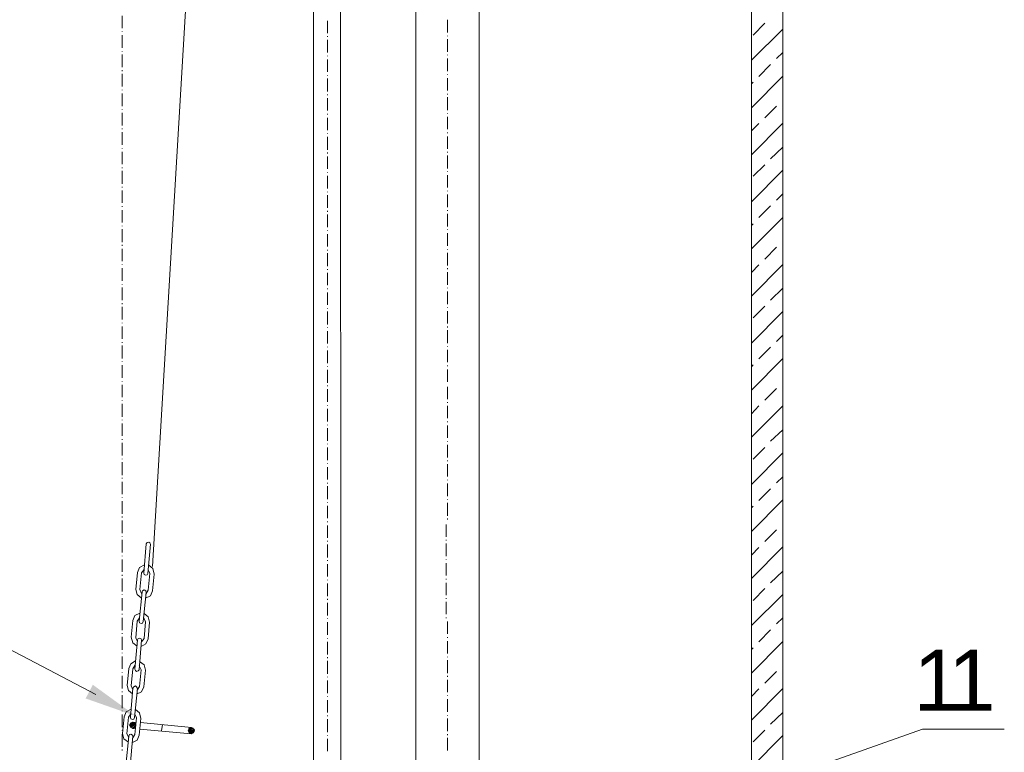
# Model space of a CAD drawing. Extents: x -23500 to 2637, y 21242 to 29547.
# Tile 27 of 121: x -8783 to -7610, y 23567 to 24440. Entities that reach past the tile are written whole.
import ezdxf

# ---------------------------------------------------------------- set-up
doc = ezdxf.new("R2010")
doc.units = 0
doc.header["$LTSCALE"] = 25
doc.layers.get('0').update_dxf_attribs({"linetype": 'CONTINUOUS', "lineweight": 13})
doc.styles.get("Standard").update_dxf_attribs({"font": 'ARIAL.TTF', "height": 50})

msp = doc.modelspace()

# ---------------------------------------------------------------- hatches: boundary and pattern name
h = msp.add_hatch(color=7)
h.dxf.hatch_style = 2
h.paths.add_polyline_path([(-8644.661, 23610.265), (-8704.656, 23631.331), (-8696.09, 23647.667)])

# ---------------------------------------------------------------- linework, layer by layer
at = {"color": 7, "lineweight": 9}
for points in [[(-8692.432, 23635.948), (-9568.641, 24095.724), (-9666.038, 24095.724)], [(-8231.987, 23408.898), (-7707.322, 23594.862), (-7609.924, 23594.862)]]:
    msp.add_lwpolyline(points, dxfattribs=at)
for points, knots in [([(-7911.211, 27522.652), (-7911.211, 27522.652), (-7874.037, 27522.652), (-7874.037, 27522.652), (-7874.037, 27522.652), (-7874.037, 22797.091), (-7874.037, 22797.091), (-7874.037, 22797.091), (-7911.211, 22797.091), (-7911.211, 22797.091), (-7911.211, 22797.091), (-7911.211, 27522.652), (-7911.211, 27522.652)], [0, 0, 0, 0, 1, 1, 1, 2, 2, 2, 3, 3, 3, 4, 4, 4, 4]), ([(-8433.19, 22941.843), (-8433.19, 22941.843), (-8433.19, 27447.797), (-8433.19, 27447.797), (-8433.19, 27447.797), (-8402.448, 27447.797), (-8402.448, 27447.797), (-8402.448, 27447.797), (-8399.976, 22941.843), (-8399.976, 22941.843)], [0, 0, 0, 0, 1, 1, 1, 2, 2, 2, 3, 3, 3, 3]), ([(-8627.505, 23815.277), (-8627.505, 23815.277), (-8627.997, 23816.765), (-8627.997, 23816.765), (-8627.997, 23816.765), (-8629.485, 23817.749), (-8629.485, 23817.749), (-8629.485, 23817.749), (-8631.466, 23817.257), (-8631.466, 23817.257), (-8631.466, 23817.257), (-8632.463, 23815.769), (-8632.463, 23815.769)], [0, 0, 0, 0, 1, 1, 1, 2, 2, 2, 3, 3, 3, 4, 4, 4, 4]), ([(-8634.443, 23790.489), (-8634.443, 23790.489), (-8640.384, 23787.512), (-8640.384, 23787.512), (-8640.384, 23787.512), (-8642.87, 23781.571), (-8642.87, 23781.571)], [0, 0, 0, 0, 1, 1, 1, 2, 2, 2, 2]), ([(-8623.052, 23779.578), (-8623.052, 23779.578), (-8624.528, 23786.024), (-8624.528, 23786.024), (-8624.528, 23786.024), (-8629.485, 23789.997), (-8629.485, 23789.997)], [0, 0, 0, 0, 1, 1, 1, 2, 2, 2, 2]), ([(-8635.427, 23780.574), (-8635.427, 23780.574), (-8634.935, 23779.086), (-8634.935, 23779.086), (-8634.935, 23779.086), (-8633.446, 23778.102), (-8633.446, 23778.102), (-8633.446, 23778.102), (-8631.466, 23778.594), (-8631.466, 23778.594), (-8631.466, 23778.594), (-8630.482, 23780.082), (-8630.482, 23780.082)], [0, 0, 0, 0, 1, 1, 1, 2, 2, 2, 3, 3, 3, 4, 4, 4, 4]), ([(-8644.85, 23761.236), (-8644.85, 23761.236), (-8643.362, 23755.295), (-8643.362, 23755.295), (-8643.362, 23755.295), (-8638.404, 23751.334), (-8638.404, 23751.334)], [0, 0, 0, 0, 1, 1, 1, 2, 2, 2, 2]), ([(-8632.463, 23757.767), (-8632.463, 23757.767), (-8632.955, 23759.748), (-8632.955, 23759.748), (-8632.955, 23759.748), (-8634.935, 23760.744), (-8634.935, 23760.744), (-8634.935, 23760.744), (-8636.915, 23759.748), (-8636.915, 23759.748), (-8636.915, 23759.748), (-8637.42, 23758.259), (-8637.42, 23758.259)], [0, 0, 0, 0, 1, 1, 1, 2, 2, 2, 3, 3, 3, 4, 4, 4, 4]), ([(-8633.446, 23750.829), (-8633.446, 23750.829), (-8627.505, 23753.806), (-8627.505, 23753.806), (-8627.505, 23753.806), (-8625.033, 23759.748), (-8625.033, 23759.748)], [0, 0, 0, 0, 1, 1, 1, 2, 2, 2, 2]), ([(-8639.893, 23732.992), (-8639.893, 23732.992), (-8645.847, 23730.015), (-8645.847, 23730.015), (-8645.847, 23730.015), (-8648.319, 23724.061), (-8648.319, 23724.061)], [0, 0, 0, 0, 1, 1, 1, 2, 2, 2, 2]), ([(-8628.502, 23722.08), (-8628.502, 23722.08), (-8629.977, 23728.527), (-8629.977, 23728.527), (-8629.977, 23728.527), (-8634.935, 23732.5), (-8634.935, 23732.5)], [0, 0, 0, 0, 1, 1, 1, 2, 2, 2, 2]), ([(-8640.889, 23723.569), (-8640.889, 23723.569), (-8640.384, 23721.588), (-8640.384, 23721.588), (-8640.384, 23721.588), (-8638.404, 23720.592), (-8638.404, 23720.592), (-8638.404, 23720.592), (-8636.915, 23721.097), (-8636.915, 23721.097), (-8636.915, 23721.097), (-8635.932, 23723.077), (-8635.932, 23723.077)], [0, 0, 0, 0, 1, 1, 1, 2, 2, 2, 3, 3, 3, 4, 4, 4, 4]), ([(-8650.3, 23704.231), (-8650.3, 23704.231), (-8648.319, 23697.797), (-8648.319, 23697.797), (-8648.319, 23697.797), (-8643.362, 23693.824), (-8643.362, 23693.824)], [0, 0, 0, 0, 1, 1, 1, 2, 2, 2, 2]), ([(-8637.912, 23700.762), (-8637.912, 23700.762), (-8638.404, 23702.25), (-8638.404, 23702.25), (-8638.404, 23702.25), (-8639.893, 23703.247), (-8639.893, 23703.247), (-8639.893, 23703.247), (-8641.873, 23702.755), (-8641.873, 23702.755), (-8641.873, 23702.755), (-8642.87, 23701.266), (-8642.87, 23701.266)], [0, 0, 0, 0, 1, 1, 1, 2, 2, 2, 3, 3, 3, 4, 4, 4, 4]), ([(-8638.404, 23693.332), (-8638.404, 23693.332), (-8632.955, 23696.309), (-8632.955, 23696.309), (-8632.955, 23696.309), (-8629.977, 23702.25), (-8629.977, 23702.25)], [0, 0, 0, 0, 1, 1, 1, 2, 2, 2, 2]), ([(-8645.342, 23675.987), (-8645.342, 23675.987), (-8650.804, 23672.518), (-8650.804, 23672.518), (-8650.804, 23672.518), (-8653.277, 23667.056), (-8653.277, 23667.056)], [0, 0, 0, 0, 1, 1, 1, 2, 2, 2, 2]), ([(-8645.847, 23666.072), (-8645.847, 23666.072), (-8645.342, 23664.583), (-8645.342, 23664.583), (-8645.342, 23664.583), (-8643.866, 23663.587), (-8643.866, 23663.587), (-8643.866, 23663.587), (-8641.873, 23664.091), (-8641.873, 23664.091), (-8641.873, 23664.091), (-8640.889, 23665.567), (-8640.889, 23665.567)], [0, 0, 0, 0, 1, 1, 1, 2, 2, 2, 3, 3, 3, 4, 4, 4, 4]), ([(-8633.446, 23665.075), (-8633.446, 23665.075), (-8634.935, 23671.521), (-8634.935, 23671.521), (-8634.935, 23671.521), (-8640.384, 23675.495), (-8640.384, 23675.495)], [0, 0, 0, 0, 1, 1, 1, 2, 2, 2, 2]), ([(-8655.27, 23646.734), (-8655.27, 23646.734), (-8653.781, 23640.779), (-8653.781, 23640.779), (-8653.781, 23640.779), (-8648.811, 23636.818), (-8648.811, 23636.818)], [0, 0, 0, 0, 1, 1, 1, 2, 2, 2, 2]), ([(-8642.87, 23643.265), (-8642.87, 23643.265), (-8643.866, 23645.245), (-8643.866, 23645.245), (-8643.866, 23645.245), (-8645.342, 23646.242), (-8645.342, 23646.242), (-8645.342, 23646.242), (-8647.335, 23645.245), (-8647.335, 23645.245), (-8647.335, 23645.245), (-8648.319, 23643.756), (-8648.319, 23643.756)], [0, 0, 0, 0, 1, 1, 1, 2, 2, 2, 3, 3, 3, 4, 4, 4, 4]), ([(-8643.866, 23636.327), (-8643.866, 23636.327), (-8637.912, 23639.304), (-8637.912, 23639.304), (-8637.912, 23639.304), (-8635.427, 23645.245), (-8635.427, 23645.245)], [0, 0, 0, 0, 1, 1, 1, 2, 2, 2, 2]), ([(-8650.3, 23618.477), (-8650.3, 23618.477), (-8656.254, 23615.5), (-8656.254, 23615.5), (-8656.254, 23615.5), (-8658.726, 23609.558), (-8658.726, 23609.558)], [0, 0, 0, 0, 1, 1, 1, 2, 2, 2, 2]), ([(-8651.296, 23609.066), (-8651.296, 23609.066), (-8650.804, 23607.073), (-8650.804, 23607.073), (-8650.804, 23607.073), (-8648.811, 23606.089), (-8648.811, 23606.089), (-8648.811, 23606.089), (-8647.335, 23606.581), (-8647.335, 23606.581), (-8647.335, 23606.581), (-8646.339, 23608.562), (-8646.339, 23608.562)], [0, 0, 0, 0, 1, 1, 1, 2, 2, 2, 3, 3, 3, 4, 4, 4, 4]), ([(-8638.909, 23607.578), (-8638.909, 23607.578), (-8640.384, 23614.024), (-8640.384, 23614.024), (-8640.384, 23614.024), (-8645.342, 23617.985), (-8645.342, 23617.985)], [0, 0, 0, 0, 1, 1, 1, 2, 2, 2, 2]), ([(-8644.85, 23599.643), (-8644.85, 23599.643), (-8645.847, 23602.116), (-8645.847, 23602.116), (-8645.847, 23602.116), (-8648.319, 23603.112), (-8648.319, 23603.112), (-8648.319, 23603.112), (-8650.804, 23602.116), (-8650.804, 23602.116), (-8650.804, 23602.116), (-8652.293, 23599.643), (-8652.293, 23599.643), (-8652.293, 23599.643), (-8650.804, 23596.666), (-8650.804, 23596.666), (-8650.804, 23596.666), (-8648.319, 23595.682), (-8648.319, 23595.682), (-8648.319, 23595.682), (-8645.847, 23596.666), (-8645.847, 23596.666), (-8645.847, 23596.666), (-8644.85, 23599.643), (-8644.85, 23599.643), (-8644.85, 23599.643), (-8644.85, 23599.643), (-8644.85, 23599.643)], [0, 0, 0, 0, 1, 1, 1, 2, 2, 2, 3, 3, 3, 4, 4, 4, 5, 5, 5, 6, 6, 6, 7, 7, 7, 8, 8, 8, 9, 9, 9, 9]), ([(-8574.953, 23593.197), (-8574.953, 23593.197), (-8575.949, 23595.682), (-8575.949, 23595.682), (-8575.949, 23595.682), (-8578.926, 23596.666), (-8578.926, 23596.666), (-8578.926, 23596.666), (-8581.399, 23595.682), (-8581.399, 23595.682), (-8581.399, 23595.682), (-8582.395, 23593.197), (-8582.395, 23593.197), (-8582.395, 23593.197), (-8581.399, 23590.233), (-8581.399, 23590.233), (-8581.399, 23590.233), (-8578.926, 23589.236), (-8578.926, 23589.236), (-8578.926, 23589.236), (-8575.949, 23590.233), (-8575.949, 23590.233), (-8575.949, 23590.233), (-8574.953, 23593.197), (-8574.953, 23593.197), (-8574.953, 23593.197), (-8574.953, 23593.197), (-8574.953, 23593.197)], [0, 0, 0, 0, 1, 1, 1, 2, 2, 2, 3, 3, 3, 4, 4, 4, 5, 5, 5, 6, 6, 6, 7, 7, 7, 8, 8, 8, 9, 9, 9, 9]), ([(-8660.719, 23589.728), (-8660.719, 23589.728), (-8659.231, 23583.282), (-8659.231, 23583.282), (-8659.231, 23583.282), (-8653.781, 23579.321), (-8653.781, 23579.321)], [0, 0, 0, 0, 1, 1, 1, 2, 2, 2, 2]), ([(-8648.319, 23586.259), (-8648.319, 23586.259), (-8648.811, 23587.748), (-8648.811, 23587.748), (-8648.811, 23587.748), (-8650.804, 23588.744), (-8650.804, 23588.744), (-8650.804, 23588.744), (-8652.293, 23588.24), (-8652.293, 23588.24), (-8652.293, 23588.24), (-8653.277, 23586.259), (-8653.277, 23586.259)], [0, 0, 0, 0, 1, 1, 1, 2, 2, 2, 3, 3, 3, 4, 4, 4, 4]), ([(-8648.811, 23578.829), (-8648.811, 23578.829), (-8643.362, 23581.794), (-8643.362, 23581.794), (-8643.362, 23581.794), (-8640.889, 23587.748), (-8640.889, 23587.748)], [0, 0, 0, 0, 1, 1, 1, 2, 2, 2, 2])]:
    msp.add_open_spline(points, degree=3, knots=knots, dxfattribs=at)
for points in [[(-8406.422, 27468.119), (-8406.422, 27468.119), (-8625.033, 23788.509), (-8625.033, 23788.509)], [(-8311.245, 25733.16), (-8311.245, 25733.16), (-8311.245, 23063.284), (-8311.245, 23063.284)], [(-8235.898, 23063.284), (-8235.898, 23063.284), (-8235.898, 25733.16), (-8235.898, 25733.16)], [(-8661.211, 24444.82), (-8661.211, 24444.82), (-8661.211, 24429.948), (-8661.211, 24429.948)], [(-8416.337, 24438.879), (-8416.337, 24438.879), (-8416.337, 24423.994), (-8416.337, 24423.994)], [(-8273.565, 24424.99), (-8273.565, 24424.99), (-8273.565, 24439.863), (-8273.565, 24439.863)], [(-7911.211, 24391.789), (-7911.211, 24391.789), (-7874.036, 24428.951), (-7874.036, 24428.951)], [(-7909.231, 24421.521), (-7909.231, 24421.521), (-7895.342, 24435.902), (-7895.342, 24435.902)], [(-8661.211, 24425.987), (-8661.211, 24425.987), (-8661.211, 24425.482), (-8661.211, 24425.482)], [(-8661.211, 24421.521), (-8661.211, 24421.521), (-8661.211, 24406.649), (-8661.211, 24406.649)], [(-8416.337, 24420.525), (-8416.337, 24420.525), (-8416.337, 24419.541), (-8416.337, 24419.541)], [(-8273.565, 24420.525), (-8273.565, 24420.525), (-8273.565, 24421.029), (-8273.565, 24421.029)], [(-8273.565, 24401.691), (-8273.565, 24401.691), (-8273.565, 24417.056), (-8273.565, 24417.056)], [(-8416.337, 24416.072), (-8416.337, 24416.072), (-8416.337, 24401.199), (-8416.337, 24401.199)], [(-8661.211, 24402.688), (-8661.211, 24402.688), (-8661.211, 24402.183), (-8661.211, 24402.183)], [(-8661.211, 24398.727), (-8661.211, 24398.727), (-8661.211, 24383.349), (-8661.211, 24383.349)], [(-8416.337, 24397.238), (-8416.337, 24397.238), (-8416.337, 24396.734), (-8416.337, 24396.734)], [(-8273.565, 24397.73), (-8273.565, 24397.73), (-8273.565, 24398.222), (-8273.565, 24398.222)], [(-8273.565, 24378.897), (-8273.565, 24378.897), (-8273.565, 24393.769), (-8273.565, 24393.769)], [(-7881.466, 24393.769), (-7881.466, 24393.769), (-7874.036, 24401.199), (-7874.036, 24401.199)], [(-8416.337, 24392.773), (-8416.337, 24392.773), (-8416.337, 24377.9), (-8416.337, 24377.9)], [(-7902.293, 24372.45), (-7902.293, 24372.45), (-7888.404, 24386.818), (-7888.404, 24386.818)], [(-8661.211, 24379.88), (-8661.211, 24379.88), (-8661.211, 24378.897), (-8661.211, 24378.897)], [(-8661.211, 24375.415), (-8661.211, 24375.415), (-8661.211, 24360.555), (-8661.211, 24360.555)], [(-8416.337, 24373.939), (-8416.337, 24373.939), (-8416.337, 24373.434), (-8416.337, 24373.434)], [(-8416.337, 24369.965), (-8416.337, 24369.965), (-8416.337, 24354.601), (-8416.337, 24354.601)], [(-8273.565, 24374.431), (-8273.565, 24374.431), (-8273.565, 24374.923), (-8273.565, 24374.923)], [(-8273.565, 24355.597), (-8273.565, 24355.597), (-8273.565, 24370.47), (-8273.565, 24370.47)], [(-7911.211, 24335.263), (-7911.211, 24335.263), (-7874.036, 24372.942), (-7874.036, 24372.942)], [(-7911.211, 24363.519), (-7911.211, 24363.519), (-7909.231, 24365.512), (-7909.231, 24365.512)], [(-8661.211, 24356.581), (-8661.211, 24356.581), (-8661.211, 24356.089), (-8661.211, 24356.089)], [(-8661.211, 24352.128), (-8661.211, 24352.128), (-8661.211, 24337.243), (-8661.211, 24337.243)], [(-8416.337, 24351.132), (-8416.337, 24351.132), (-8416.337, 24350.135), (-8416.337, 24350.135)], [(-8416.337, 24346.666), (-8416.337, 24346.666), (-8416.337, 24331.794), (-8416.337, 24331.794)], [(-8273.565, 24351.132), (-8273.565, 24351.132), (-8273.565, 24351.624), (-8273.565, 24351.624)], [(-8273.565, 24332.298), (-8273.565, 24332.298), (-8273.565, 24347.663), (-8273.565, 24347.663)], [(-7895.342, 24323.367), (-7895.342, 24323.367), (-7881.466, 24337.243), (-7881.466, 24337.243)], [(-8661.211, 24333.282), (-8661.211, 24333.282), (-8661.211, 24332.79), (-8661.211, 24332.79)], [(-8661.211, 24329.321), (-8661.211, 24329.321), (-8661.211, 24313.957), (-8661.211, 24313.957)], [(-8416.337, 24327.833), (-8416.337, 24327.833), (-8416.337, 24327.341), (-8416.337, 24327.341)], [(-8416.337, 24323.367), (-8416.337, 24323.367), (-8416.337, 24308.507), (-8416.337, 24308.507)], [(-8273.565, 24328.325), (-8273.565, 24328.325), (-8273.565, 24328.829), (-8273.565, 24328.829)], [(-8273.565, 24309.491), (-8273.565, 24309.491), (-8273.565, 24324.364), (-8273.565, 24324.364)], [(-7911.211, 24279.254), (-7911.211, 24279.254), (-7874.036, 24316.934), (-7874.036, 24316.934)], [(-7911.211, 24307.511), (-7911.211, 24307.511), (-7902.293, 24316.429), (-7902.293, 24316.429)], [(-8661.211, 24310.488), (-8661.211, 24310.488), (-8661.211, 24309.491), (-8661.211, 24309.491)], [(-8661.211, 24306.022), (-8661.211, 24306.022), (-8661.211, 24291.149), (-8661.211, 24291.149)], [(-8416.337, 24304.534), (-8416.337, 24304.534), (-8416.337, 24304.042), (-8416.337, 24304.042)], [(-8416.337, 24300.573), (-8416.337, 24300.573), (-8416.337, 24285.208), (-8416.337, 24285.208)], [(-8273.565, 24305.026), (-8273.565, 24305.026), (-8273.565, 24305.53), (-8273.565, 24305.53)], [(-8273.565, 24286.192), (-8273.565, 24286.192), (-8273.565, 24301.065), (-8273.565, 24301.065)], [(-7888.404, 24274.296), (-7888.404, 24274.296), (-7874.036, 24288.172), (-7874.036, 24288.172)], [(-8661.211, 24287.188), (-8661.211, 24287.188), (-8661.211, 24286.697), (-8661.211, 24286.697)], [(-8661.211, 24282.723), (-8661.211, 24282.723), (-8661.211, 24267.85), (-8661.211, 24267.85)], [(-8416.337, 24281.739), (-8416.337, 24281.739), (-8416.337, 24280.742), (-8416.337, 24280.742)], [(-8416.337, 24277.273), (-8416.337, 24277.273), (-8416.337, 24262.401), (-8416.337, 24262.401)], [(-8273.565, 24281.739), (-8273.565, 24281.739), (-8273.565, 24282.723), (-8273.565, 24282.723)], [(-8273.565, 24262.893), (-8273.565, 24262.893), (-8273.565, 24278.257), (-8273.565, 24278.257)], [(-7909.231, 24253.47), (-7909.231, 24253.47), (-7895.342, 24267.358), (-7895.342, 24267.358)], [(-8661.211, 24263.889), (-8661.211, 24263.889), (-8661.211, 24263.385), (-8661.211, 24263.385)], [(-8661.211, 24259.928), (-8661.211, 24259.928), (-8661.211, 24244.551), (-8661.211, 24244.551)], [(-8416.337, 24258.44), (-8416.337, 24258.44), (-8416.337, 24257.935), (-8416.337, 24257.935)], [(-8416.337, 24253.974), (-8416.337, 24253.974), (-8416.337, 24239.102), (-8416.337, 24239.102)], [(-8273.565, 24258.932), (-8273.565, 24258.932), (-8273.565, 24259.424), (-8273.565, 24259.424)], [(-8273.565, 24240.086), (-8273.565, 24240.086), (-8273.565, 24254.958), (-8273.565, 24254.958)], [(-7911.211, 24223.245), (-7911.211, 24223.245), (-7874.036, 24260.912), (-7874.036, 24260.912)], [(-8661.211, 24241.082), (-8661.211, 24241.082), (-8661.211, 24240.086), (-8661.211, 24240.086)], [(-8661.211, 24236.629), (-8661.211, 24236.629), (-8661.211, 24221.757), (-8661.211, 24221.757)], [(-8416.337, 24235.141), (-8416.337, 24235.141), (-8416.337, 24234.636), (-8416.337, 24234.636)], [(-8416.337, 24231.167), (-8416.337, 24231.167), (-8416.337, 24215.803), (-8416.337, 24215.803)], [(-8273.565, 24235.633), (-8273.565, 24235.633), (-8273.565, 24236.125), (-8273.565, 24236.125)], [(-8273.565, 24216.799), (-8273.565, 24216.799), (-8273.565, 24231.672), (-8273.565, 24231.672)], [(-7881.466, 24225.226), (-7881.466, 24225.226), (-7874.036, 24232.656), (-7874.036, 24232.656)], [(-8661.211, 24217.783), (-8661.211, 24217.783), (-8661.211, 24217.291), (-8661.211, 24217.291)], [(-7902.293, 24204.399), (-7902.293, 24204.399), (-7888.404, 24218.288), (-7888.404, 24218.288)], [(-8661.211, 24213.33), (-8661.211, 24213.33), (-8661.211, 24198.458), (-8661.211, 24198.458)], [(-8416.337, 24212.334), (-8416.337, 24212.334), (-8416.337, 24211.35), (-8416.337, 24211.35)], [(-8416.337, 24207.868), (-8416.337, 24207.868), (-8416.337, 24193.008), (-8416.337, 24193.008)], [(-8273.565, 24212.334), (-8273.565, 24212.334), (-8273.565, 24213.33), (-8273.565, 24213.33)], [(-8273.565, 24193.5), (-8273.565, 24193.5), (-8273.565, 24208.865), (-8273.565, 24208.865)], [(-8661.211, 24194.484), (-8661.211, 24194.484), (-8661.211, 24193.992), (-8661.211, 24193.992)], [(-7911.211, 24167.224), (-7911.211, 24167.224), (-7874.036, 24204.399), (-7874.036, 24204.399)], [(-7911.211, 24194.989), (-7911.211, 24194.989), (-7909.231, 24196.969), (-7909.231, 24196.969)], [(-8661.211, 24190.523), (-8661.211, 24190.523), (-8661.211, 24175.158), (-8661.211, 24175.158)], [(-8416.337, 24189.034), (-8416.337, 24189.034), (-8416.337, 24188.542), (-8416.337, 24188.542)], [(-8416.337, 24184.569), (-8416.337, 24184.569), (-8416.337, 24169.696), (-8416.337, 24169.696)], [(-8273.565, 24189.526), (-8273.565, 24189.526), (-8273.565, 24190.031), (-8273.565, 24190.031)], [(-8273.565, 24170.693), (-8273.565, 24170.693), (-8273.565, 24185.565), (-8273.565, 24185.565)], [(-8661.211, 24171.689), (-8661.211, 24171.689), (-8661.211, 24170.693), (-8661.211, 24170.693)], [(-7874.036, 24176.142), (-7874.036, 24176.142), (-7874.036, 24176.647), (-7874.036, 24176.647)], [(-8661.211, 24167.224), (-8661.211, 24167.224), (-8661.211, 24152.351), (-8661.211, 24152.351)], [(-8416.337, 24165.735), (-8416.337, 24165.735), (-8416.337, 24165.243), (-8416.337, 24165.243)], [(-8416.337, 24161.774), (-8416.337, 24161.774), (-8416.337, 24146.41), (-8416.337, 24146.41)], [(-8273.565, 24166.24), (-8273.565, 24166.24), (-8273.565, 24166.732), (-8273.565, 24166.732)], [(-8273.565, 24147.394), (-8273.565, 24147.394), (-8273.565, 24162.266), (-8273.565, 24162.266)], [(-7895.342, 24154.836), (-7895.342, 24154.836), (-7881.466, 24169.204), (-7881.466, 24169.204)], [(-8661.211, 24148.39), (-8661.211, 24148.39), (-8661.211, 24147.898), (-8661.211, 24147.898)], [(-7911.211, 24110.71), (-7911.211, 24110.71), (-7874.036, 24148.39), (-7874.036, 24148.39)], [(-7911.211, 24138.967), (-7911.211, 24138.967), (-7902.293, 24147.898), (-7902.293, 24147.898)], [(-8661.211, 24143.925), (-8661.211, 24143.925), (-8661.211, 24129.052), (-8661.211, 24129.052)], [(-8416.337, 24142.941), (-8416.337, 24142.941), (-8416.337, 24141.944), (-8416.337, 24141.944)], [(-8416.337, 24138.475), (-8416.337, 24138.475), (-8416.337, 24123.603), (-8416.337, 24123.603)], [(-8273.565, 24142.941), (-8273.565, 24142.941), (-8273.565, 24143.925), (-8273.565, 24143.925)], [(-8273.565, 24124.095), (-8273.565, 24124.095), (-8273.565, 24139.472), (-8273.565, 24139.472)], [(-8661.211, 24125.091), (-8661.211, 24125.091), (-8661.211, 24124.599), (-8661.211, 24124.599)], [(-8661.211, 24121.13), (-8661.211, 24121.13), (-8661.211, 24105.753), (-8661.211, 24105.753)], [(-8416.337, 24119.642), (-8416.337, 24119.642), (-8416.337, 24119.137), (-8416.337, 24119.137)], [(-8416.337, 24115.176), (-8416.337, 24115.176), (-8416.337, 24100.303), (-8416.337, 24100.303)], [(-8273.565, 24120.134), (-8273.565, 24120.134), (-8273.565, 24120.626), (-8273.565, 24120.626)], [(-8273.565, 24101.3), (-8273.565, 24101.3), (-8273.565, 24116.173), (-8273.565, 24116.173)], [(-7888.404, 24105.753), (-7888.404, 24105.753), (-7874.036, 24120.134), (-7874.036, 24120.134)], [(-8661.211, 24102.284), (-8661.211, 24102.284), (-8661.211, 24101.3), (-8661.211, 24101.3)], [(-8661.211, 24097.831), (-8661.211, 24097.831), (-8661.211, 24082.958), (-8661.211, 24082.958)], [(-8416.337, 24096.342), (-8416.337, 24096.342), (-8416.337, 24095.838), (-8416.337, 24095.838)], [(-8416.337, 24092.369), (-8416.337, 24092.369), (-8416.337, 24077.004), (-8416.337, 24077.004)], [(-8273.565, 24096.834), (-8273.565, 24096.834), (-8273.565, 24097.326), (-8273.565, 24097.326)], [(-8273.565, 24078.001), (-8273.565, 24078.001), (-8273.565, 24092.873), (-8273.565, 24092.873)], [(-7911.211, 24054.702), (-7911.211, 24054.702), (-7874.036, 24092.369), (-7874.036, 24092.369)], [(-7909.231, 24084.939), (-7909.231, 24084.939), (-7895.342, 24098.815), (-7895.342, 24098.815)], [(-8661.211, 24078.985), (-8661.211, 24078.985), (-8661.211, 24078.493), (-8661.211, 24078.493)], [(-8661.211, 24074.532), (-8661.211, 24074.532), (-8661.211, 24059.659), (-8661.211, 24059.659)], [(-8416.337, 24073.535), (-8416.337, 24073.535), (-8416.337, 24073.043), (-8416.337, 24073.043)], [(-8416.337, 24069.082), (-8416.337, 24069.082), (-8416.337, 24054.21), (-8416.337, 24054.21)], [(-8273.565, 24073.535), (-8273.565, 24073.535), (-8273.565, 24074.532), (-8273.565, 24074.532)], [(-8273.565, 24054.702), (-8273.565, 24054.702), (-8273.565, 24070.066), (-8273.565, 24070.066)], [(-8661.211, 24055.686), (-8661.211, 24055.686), (-8661.211, 24055.194), (-8661.211, 24055.194)], [(-7881.466, 24056.682), (-7881.466, 24056.682), (-7874.036, 24064.125), (-7874.036, 24064.125)], [(-8661.211, 24051.725), (-8661.211, 24051.725), (-8661.211, 24036.36), (-8661.211, 24036.36)], [(-8416.337, 24050.236), (-8416.337, 24050.236), (-8416.337, 24049.744), (-8416.337, 24049.744)], [(-8416.337, 24045.783), (-8416.337, 24045.783), (-8416.337, 24030.911), (-8416.337, 24030.911)], [(-8273.565, 24050.741), (-8273.565, 24050.741), (-8273.565, 24051.233), (-8273.565, 24051.233)], [(-8273.565, 24031.895), (-8273.565, 24031.895), (-8273.565, 24046.767), (-8273.565, 24046.767)], [(-7902.293, 24035.868), (-7902.293, 24035.868), (-7888.404, 24049.744), (-7888.404, 24049.744)], [(-8661.211, 24032.891), (-8661.211, 24032.891), (-8661.211, 24032.387), (-8661.211, 24032.387)], [(-7911.211, 23998.68), (-7911.211, 23998.68), (-7874.036, 24036.36), (-7874.036, 24036.36)], [(-8661.211, 24028.426), (-8661.211, 24028.426), (-8661.211, 24013.553), (-8661.211, 24013.553)], [(-8416.337, 24026.937), (-8416.337, 24026.937), (-8416.337, 24026.445), (-8416.337, 24026.445)], [(-8416.337, 24022.976), (-8416.337, 24022.976), (-8416.337, 24007.612), (-8416.337, 24007.612)], [(-8273.565, 24027.442), (-8273.565, 24027.442), (-8273.565, 24027.934), (-8273.565, 24027.934)], [(-8273.565, 24008.595), (-8273.565, 24008.595), (-8273.565, 24023.468), (-8273.565, 24023.468)], [(-7911.211, 24026.445), (-7911.211, 24026.445), (-7909.231, 24028.918), (-7909.231, 24028.918)], [(-8661.211, 24009.592), (-8661.211, 24009.592), (-8661.211, 24009.087), (-8661.211, 24009.087)], [(-7874.036, 24007.612), (-7874.036, 24007.612), (-7874.036, 24008.103), (-7874.036, 24008.103)], [(-8661.211, 24005.126), (-8661.211, 24005.126), (-8661.211, 23990.266), (-8661.211, 23990.266)], [(-8416.337, 24004.13), (-8416.337, 24004.13), (-8416.337, 24003.638), (-8416.337, 24003.638)], [(-8416.337, 23999.677), (-8416.337, 23999.677), (-8416.337, 23984.804), (-8416.337, 23984.804)], [(-8273.565, 23987.92), (-8273.565, 23987.92), (-8273.565, 24002.793), (-8273.565, 24002.793)], [(-7895.342, 23986.785), (-7895.342, 23986.785), (-7881.466, 24000.673), (-7881.466, 24000.673)], [(-8661.211, 23986.293), (-8661.211, 23986.293), (-8661.211, 23985.801), (-8661.211, 23985.801)], [(-8273.565, 23983.455), (-8273.565, 23983.455), (-8273.565, 23984.451), (-8273.565, 23984.451)], [(-8661.211, 23982.332), (-8661.211, 23982.332), (-8661.211, 23966.967), (-8661.211, 23966.967)], [(-8416.337, 23980.843), (-8416.337, 23980.843), (-8416.337, 23980.351), (-8416.337, 23980.351)], [(-8416.337, 23976.378), (-8416.337, 23976.378), (-8416.337, 23961.505), (-8416.337, 23961.505)], [(-8273.565, 23965.126), (-8273.565, 23965.126), (-8273.565, 23979.998), (-8273.565, 23979.998)], [(-7911.211, 23942.672), (-7911.211, 23942.672), (-7874.036, 23979.847), (-7874.036, 23979.847)], [(-7911.211, 23970.436), (-7911.211, 23970.436), (-7902.293, 23979.847), (-7902.293, 23979.847)], [(-8661.211, 23963.486), (-8661.211, 23963.486), (-8661.211, 23962.994), (-8661.211, 23962.994)], [(-8273.565, 23960.66), (-8273.565, 23960.66), (-8273.565, 23961.152), (-8273.565, 23961.152)], [(-8661.211, 23959.033), (-8661.211, 23959.033), (-8661.211, 23944.16), (-8661.211, 23944.16)], [(-8416.337, 23957.544), (-8416.337, 23957.544), (-8416.337, 23957.052), (-8416.337, 23957.052)], [(-8416.337, 23953.583), (-8416.337, 23953.583), (-8416.337, 23938.206), (-8416.337, 23938.206)], [(-8273.565, 23941.826), (-8273.565, 23941.826), (-8273.565, 23956.686), (-8273.565, 23956.686)], [(-7888.404, 23937.714), (-7888.404, 23937.714), (-7874.036, 23951.59), (-7874.036, 23951.59)], [(-8661.211, 23940.187), (-8661.211, 23940.187), (-8661.211, 23939.695), (-8661.211, 23939.695)], [(-8661.211, 23935.734), (-8661.211, 23935.734), (-8661.211, 23920.861), (-8661.211, 23920.861)], [(-8273.565, 23937.361), (-8273.565, 23937.361), (-8273.565, 23937.853), (-8273.565, 23937.853)], [(-8416.337, 23934.737), (-8416.337, 23934.737), (-8416.337, 23934.245), (-8416.337, 23934.245)], [(-8416.337, 23930.284), (-8416.337, 23930.284), (-8416.337, 23915.412), (-8416.337, 23915.412)], [(-8273.565, 23918.527), (-8273.565, 23918.527), (-8273.565, 23933.4), (-8273.565, 23933.4)], [(-7909.231, 23916.395), (-7909.231, 23916.395), (-7895.342, 23930.284), (-7895.342, 23930.284)], [(-8661.211, 23916.9), (-8661.211, 23916.9), (-8661.211, 23916.395), (-8661.211, 23916.395)], [(-8661.211, 23912.926), (-8661.211, 23912.926), (-8661.211, 23897.562), (-8661.211, 23897.562)], [(-8273.565, 23914.062), (-8273.565, 23914.062), (-8273.565, 23915.058), (-8273.565, 23915.058)], [(-7911.211, 23886.158), (-7911.211, 23886.158), (-7874.036, 23923.825), (-7874.036, 23923.825)], [(-8416.337, 23911.451), (-8416.337, 23911.451), (-8416.337, 23910.946), (-8416.337, 23910.946)], [(-8416.337, 23906.985), (-8416.337, 23906.985), (-8416.337, 23892.112), (-8416.337, 23892.112)], [(-8273.565, 23895.72), (-8273.565, 23895.72), (-8273.565, 23910.593), (-8273.565, 23910.593)], [(-8661.211, 23894.093), (-8661.211, 23894.093), (-8661.211, 23893.601), (-8661.211, 23893.601)], [(-8661.211, 23889.627), (-8661.211, 23889.627), (-8661.211, 23874.755), (-8661.211, 23874.755)], [(-8273.565, 23891.255), (-8273.565, 23891.255), (-8273.565, 23891.759), (-8273.565, 23891.759)], [(-7881.466, 23888.139), (-7881.466, 23888.139), (-7874.036, 23895.581), (-7874.036, 23895.581)], [(-8416.337, 23888.139), (-8416.337, 23888.139), (-8416.337, 23887.647), (-8416.337, 23887.647)], [(-8416.337, 23884.178), (-8416.337, 23884.178), (-8416.337, 23868.813), (-8416.337, 23868.813)], [(-8273.565, 23872.421), (-8273.565, 23872.421), (-8273.565, 23887.294), (-8273.565, 23887.294)], [(-7902.293, 23867.325), (-7902.293, 23867.325), (-7888.404, 23881.201), (-7888.404, 23881.201)], [(-8661.211, 23870.794), (-8661.211, 23870.794), (-8661.211, 23870.302), (-8661.211, 23870.302)], [(-8661.211, 23866.328), (-8661.211, 23866.328), (-8661.211, 23851.456), (-8661.211, 23851.456)], [(-8416.337, 23865.344), (-8416.337, 23865.344), (-8416.337, 23864.84), (-8416.337, 23864.84)], [(-8273.565, 23867.968), (-8273.565, 23867.968), (-8273.565, 23868.46), (-8273.565, 23868.46)], [(-7911.211, 23830.15), (-7911.211, 23830.15), (-7874.036, 23867.817), (-7874.036, 23867.817)], [(-8416.337, 23860.879), (-8416.337, 23860.879), (-8416.337, 23846.006), (-8416.337, 23846.006)], [(-8273.565, 23849.122), (-8273.565, 23849.122), (-8273.565, 23864.499), (-8273.565, 23864.499)], [(-7911.211, 23858.406), (-7911.211, 23858.406), (-7909.231, 23860.387), (-7909.231, 23860.387)], [(-8661.211, 23847.987), (-8661.211, 23847.987), (-8661.211, 23847.003), (-8661.211, 23847.003)], [(-8661.211, 23843.534), (-8661.211, 23843.534), (-8661.211, 23828.169), (-8661.211, 23828.169)], [(-8416.337, 23842.045), (-8416.337, 23842.045), (-8416.337, 23841.541), (-8416.337, 23841.541)], [(-8273.565, 23844.669), (-8273.565, 23844.669), (-8273.565, 23845.653), (-8273.565, 23845.653)], [(-8416.337, 23837.58), (-8416.337, 23837.58), (-8416.337, 23822.707), (-8416.337, 23822.707)], [(-8275.104, 23823.817), (-8275.104, 23823.817), (-8275.104, 23838.69), (-8275.104, 23838.69)], [(-7895.342, 23818.254), (-7895.342, 23818.254), (-7881.466, 23832.13), (-7881.466, 23832.13)], [(-7874.036, 23839.068), (-7874.036, 23839.068), (-7874.036, 23839.56), (-7874.036, 23839.56)], [(-8661.211, 23824.7), (-8661.211, 23824.7), (-8661.211, 23824.195), (-8661.211, 23824.195)], [(-8661.211, 23820.235), (-8661.211, 23820.235), (-8661.211, 23805.362), (-8661.211, 23805.362)], [(-8416.337, 23819.238), (-8416.337, 23819.238), (-8416.337, 23818.254), (-8416.337, 23818.254)], [(-8275.104, 23819.351), (-8275.104, 23819.351), (-8275.104, 23820.348), (-8275.104, 23820.348)], [(-8632.463, 23815.769), (-8632.463, 23815.769), (-8635.427, 23780.574), (-8635.427, 23780.574)], [(-8627.505, 23815.277), (-8627.505, 23815.277), (-8630.482, 23780.082), (-8630.482, 23780.082)], [(-8416.337, 23814.785), (-8416.337, 23814.785), (-8416.337, 23799.408), (-8416.337, 23799.408)], [(-8275.104, 23801.023), (-8275.104, 23801.023), (-8275.104, 23815.882), (-8275.104, 23815.882)], [(-7911.211, 23774.128), (-7911.211, 23774.128), (-7874.036, 23811.808), (-7874.036, 23811.808)], [(-7911.211, 23801.893), (-7911.211, 23801.893), (-7902.293, 23811.316), (-7902.293, 23811.316)], [(-8661.211, 23801.401), (-8661.211, 23801.401), (-8661.211, 23800.896), (-8661.211, 23800.896)], [(-8661.211, 23796.935), (-8661.211, 23796.935), (-8661.211, 23782.063), (-8661.211, 23782.063)], [(-8416.337, 23795.939), (-8416.337, 23795.939), (-8416.337, 23795.447), (-8416.337, 23795.447)], [(-8275.104, 23796.557), (-8275.104, 23796.557), (-8275.104, 23797.049), (-8275.104, 23797.049)], [(-8634.935, 23785.04), (-8634.935, 23785.04), (-8637.912, 23781.066), (-8637.912, 23781.066)], [(-8627.997, 23780.082), (-8627.997, 23780.082), (-8629.977, 23784.535), (-8629.977, 23784.535)], [(-8416.337, 23791.486), (-8416.337, 23791.486), (-8416.337, 23776.613), (-8416.337, 23776.613)], [(-8275.104, 23777.723), (-8275.104, 23777.723), (-8275.104, 23792.583), (-8275.104, 23792.583)], [(-8661.211, 23778.594), (-8661.211, 23778.594), (-8661.211, 23777.597), (-8661.211, 23777.597)], [(-8661.211, 23774.128), (-8661.211, 23774.128), (-8661.211, 23758.764), (-8661.211, 23758.764)], [(-8642.87, 23781.571), (-8642.87, 23781.571), (-8644.85, 23761.236), (-8644.85, 23761.236)], [(-8637.912, 23781.066), (-8637.912, 23781.066), (-8639.893, 23761.236), (-8639.893, 23761.236)], [(-8627.997, 23780.082), (-8627.997, 23780.082), (-8629.977, 23760.252), (-8629.977, 23760.252)], [(-8623.052, 23779.578), (-8623.052, 23779.578), (-8625.033, 23759.748), (-8625.033, 23759.748)], [(-8416.337, 23772.64), (-8416.337, 23772.64), (-8416.337, 23772.148), (-8416.337, 23772.148)], [(-8275.104, 23773.258), (-8275.104, 23773.258), (-8275.104, 23773.75), (-8275.104, 23773.75)], [(-7888.404, 23769.171), (-7888.404, 23769.171), (-7874.036, 23783.047), (-7874.036, 23783.047)], [(-8639.893, 23761.236), (-8639.893, 23761.236), (-8637.912, 23756.291), (-8637.912, 23756.291)], [(-8632.955, 23755.799), (-8632.955, 23755.799), (-8629.977, 23760.252), (-8629.977, 23760.252)], [(-8416.337, 23768.187), (-8416.337, 23768.187), (-8416.337, 23753.314), (-8416.337, 23753.314)], [(-8275.104, 23754.424), (-8275.104, 23754.424), (-8275.104, 23769.297), (-8275.104, 23769.297)], [(-7909.231, 23747.865), (-7909.231, 23747.865), (-7895.342, 23762.233), (-7895.342, 23762.233)], [(-8661.211, 23755.295), (-8661.211, 23755.295), (-8661.211, 23754.803), (-8661.211, 23754.803)], [(-8661.211, 23750.829), (-8661.211, 23750.829), (-8661.211, 23735.956), (-8661.211, 23735.956)], [(-8637.42, 23758.259), (-8637.42, 23758.259), (-8640.889, 23723.569), (-8640.889, 23723.569)], [(-8632.463, 23757.767), (-8632.463, 23757.767), (-8635.932, 23723.077), (-8635.932, 23723.077)], [(-8416.337, 23749.845), (-8416.337, 23749.845), (-8416.337, 23748.849), (-8416.337, 23748.849)], [(-8275.104, 23749.959), (-8275.104, 23749.959), (-8275.104, 23750.955), (-8275.104, 23750.955)], [(-7911.211, 23718.119), (-7911.211, 23718.119), (-7874.036, 23755.295), (-7874.036, 23755.295)], [(-8416.337, 23745.38), (-8416.337, 23745.38), (-8416.337, 23730.015), (-8416.337, 23730.015)], [(-8275.104, 23731.617), (-8275.104, 23731.617), (-8275.104, 23746.49), (-8275.104, 23746.49)], [(-8661.211, 23731.996), (-8661.211, 23731.996), (-8661.211, 23731.504), (-8661.211, 23731.504)], [(-8661.211, 23727.53), (-8661.211, 23727.53), (-8661.211, 23712.657), (-8661.211, 23712.657)], [(-8640.384, 23727.53), (-8640.384, 23727.53), (-8643.362, 23723.569), (-8643.362, 23723.569)], [(-8633.446, 23722.572), (-8633.446, 23722.572), (-8635.427, 23727.53), (-8635.427, 23727.53)], [(-8416.337, 23726.546), (-8416.337, 23726.546), (-8416.337, 23726.041), (-8416.337, 23726.041)], [(-8275.104, 23727.152), (-8275.104, 23727.152), (-8275.104, 23727.656), (-8275.104, 23727.656)], [(-7881.466, 23720.1), (-7881.466, 23720.1), (-7874.036, 23727.53), (-7874.036, 23727.53)], [(-8648.319, 23724.061), (-8648.319, 23724.061), (-8650.3, 23704.231), (-8650.3, 23704.231)], [(-8643.362, 23723.569), (-8643.362, 23723.569), (-8644.85, 23703.739), (-8644.85, 23703.739)], [(-8633.446, 23722.572), (-8633.446, 23722.572), (-8634.935, 23702.755), (-8634.935, 23702.755)], [(-8628.502, 23722.08), (-8628.502, 23722.08), (-8629.977, 23702.25), (-8629.977, 23702.25)], [(-8416.337, 23722.08), (-8416.337, 23722.08), (-8416.337, 23707.208), (-8416.337, 23707.208)], [(-8273.565, 23708.204), (-8273.565, 23708.204), (-8273.565, 23723.077), (-8273.565, 23723.077)], [(-7902.293, 23698.781), (-7902.293, 23698.781), (-7888.404, 23713.162), (-7888.404, 23713.162)], [(-8661.211, 23709.188), (-8661.211, 23709.188), (-8661.211, 23708.204), (-8661.211, 23708.204)], [(-8661.211, 23704.735), (-8661.211, 23704.735), (-8661.211, 23689.358), (-8661.211, 23689.358)], [(-8642.87, 23701.266), (-8642.87, 23701.266), (-8645.847, 23666.072), (-8645.847, 23666.072)], [(-8644.85, 23703.739), (-8644.85, 23703.739), (-8642.87, 23699.273), (-8642.87, 23699.273)], [(-8637.912, 23698.781), (-8637.912, 23698.781), (-8634.935, 23702.755), (-8634.935, 23702.755)], [(-8416.337, 23703.247), (-8416.337, 23703.247), (-8416.337, 23702.755), (-8416.337, 23702.755)], [(-8273.565, 23703.739), (-8273.565, 23703.739), (-8273.565, 23704.231), (-8273.565, 23704.231)], [(-8637.912, 23700.762), (-8637.912, 23700.762), (-8640.889, 23665.567), (-8640.889, 23665.567)], [(-8416.337, 23698.781), (-8416.337, 23698.781), (-8416.337, 23683.909), (-8416.337, 23683.909)], [(-8273.565, 23684.905), (-8273.565, 23684.905), (-8273.565, 23699.778), (-8273.565, 23699.778)], [(-7911.211, 23661.606), (-7911.211, 23661.606), (-7874.036, 23699.273), (-7874.036, 23699.273)], [(-7911.211, 23689.863), (-7911.211, 23689.863), (-7909.231, 23691.843), (-7909.231, 23691.843)], [(-8661.211, 23685.889), (-8661.211, 23685.889), (-8661.211, 23685.397), (-8661.211, 23685.397)], [(-8661.211, 23681.436), (-8661.211, 23681.436), (-8661.211, 23666.564), (-8661.211, 23666.564)], [(-8416.337, 23680.44), (-8416.337, 23680.44), (-8416.337, 23679.456), (-8416.337, 23679.456)], [(-8273.565, 23680.44), (-8273.565, 23680.44), (-8273.565, 23680.944), (-8273.565, 23680.944)], [(-8653.277, 23667.056), (-8653.277, 23667.056), (-8655.27, 23646.734), (-8655.27, 23646.734)], [(-8648.319, 23666.564), (-8648.319, 23666.564), (-8650.3, 23646.242), (-8650.3, 23646.242)], [(-8645.847, 23670.537), (-8645.847, 23670.537), (-8648.319, 23666.564), (-8648.319, 23666.564)], [(-8638.404, 23665.567), (-8638.404, 23665.567), (-8640.889, 23670.033), (-8640.889, 23670.033)], [(-8416.337, 23675.987), (-8416.337, 23675.987), (-8416.337, 23660.622), (-8416.337, 23660.622)], [(-8273.565, 23661.606), (-8273.565, 23661.606), (-8273.565, 23676.971), (-8273.565, 23676.971)], [(-8661.211, 23662.603), (-8661.211, 23662.603), (-8661.211, 23662.098), (-8661.211, 23662.098)], [(-8661.211, 23658.137), (-8661.211, 23658.137), (-8661.211, 23643.265), (-8661.211, 23643.265)], [(-8638.404, 23665.567), (-8638.404, 23665.567), (-8640.384, 23645.75), (-8640.384, 23645.75)], [(-8633.446, 23665.075), (-8633.446, 23665.075), (-8635.427, 23645.245), (-8635.427, 23645.245)], [(-8416.337, 23657.141), (-8416.337, 23657.141), (-8416.337, 23656.649), (-8416.337, 23656.649)], [(-8273.565, 23657.141), (-8273.565, 23657.141), (-8273.565, 23658.137), (-8273.565, 23658.137)], [(-7895.342, 23649.711), (-7895.342, 23649.711), (-7881.466, 23663.587), (-7881.466, 23663.587)], [(-8648.319, 23643.756), (-8648.319, 23643.756), (-8651.296, 23609.066), (-8651.296, 23609.066)], [(-8650.3, 23646.242), (-8650.3, 23646.242), (-8648.319, 23641.776), (-8648.319, 23641.776)], [(-8642.87, 23643.265), (-8642.87, 23643.265), (-8646.339, 23608.562), (-8646.339, 23608.562)], [(-8643.362, 23641.284), (-8643.362, 23641.284), (-8640.384, 23645.75), (-8640.384, 23645.75)], [(-8416.337, 23652.688), (-8416.337, 23652.688), (-8416.337, 23637.815), (-8416.337, 23637.815)], [(-8273.565, 23638.799), (-8273.565, 23638.799), (-8273.565, 23653.672), (-8273.565, 23653.672)], [(-7911.211, 23605.585), (-7911.211, 23605.585), (-7874.036, 23643.265), (-7874.036, 23643.265)], [(-7911.211, 23633.841), (-7911.211, 23633.841), (-7902.293, 23642.773), (-7902.293, 23642.773)], [(-8661.211, 23639.796), (-8661.211, 23639.796), (-8661.211, 23638.799), (-8661.211, 23638.799)], [(-8661.211, 23635.33), (-8661.211, 23635.33), (-8661.211, 23619.965), (-8661.211, 23619.965)], [(-8416.337, 23633.841), (-8416.337, 23633.841), (-8416.337, 23633.349), (-8416.337, 23633.349)], [(-8273.565, 23634.346), (-8273.565, 23634.346), (-8273.565, 23634.838), (-8273.565, 23634.838)], [(-8416.337, 23629.388), (-8416.337, 23629.388), (-8416.337, 23614.516), (-8416.337, 23614.516)], [(-8273.565, 23615.5), (-8273.565, 23615.5), (-8273.565, 23630.372), (-8273.565, 23630.372)], [(-8661.211, 23616.496), (-8661.211, 23616.496), (-8661.211, 23616.004), (-8661.211, 23616.004)], [(-8661.211, 23612.031), (-8661.211, 23612.031), (-8661.211, 23597.158), (-8661.211, 23597.158)], [(-8658.726, 23609.558), (-8658.726, 23609.558), (-8660.719, 23589.728), (-8660.719, 23589.728)], [(-8653.781, 23609.066), (-8653.781, 23609.066), (-8655.762, 23589.236), (-8655.762, 23589.236)], [(-8650.804, 23613.027), (-8650.804, 23613.027), (-8653.781, 23609.066), (-8653.781, 23609.066)], [(-8643.866, 23608.07), (-8643.866, 23608.07), (-8645.847, 23612.535), (-8645.847, 23612.535)], [(-8643.866, 23608.07), (-8643.866, 23608.07), (-8645.847, 23588.24), (-8645.847, 23588.24)], [(-8638.909, 23607.578), (-8638.909, 23607.578), (-8640.889, 23587.748), (-8640.889, 23587.748)], [(-8416.337, 23611.047), (-8416.337, 23611.047), (-8416.337, 23610.05), (-8416.337, 23610.05)], [(-8273.565, 23611.047), (-8273.565, 23611.047), (-8273.565, 23611.539), (-8273.565, 23611.539)], [(-8273.565, 23592.213), (-8273.565, 23592.213), (-8273.565, 23607.578), (-8273.565, 23607.578)], [(-7888.404, 23600.64), (-7888.404, 23600.64), (-7874.036, 23614.516), (-7874.036, 23614.516)], [(-8652.293, 23599.643), (-8652.293, 23599.643), (-8648.319, 23603.112), (-8648.319, 23603.112)], [(-8651.788, 23598.647), (-8651.788, 23598.647), (-8646.831, 23602.62), (-8646.831, 23602.62)], [(-8651.296, 23597.158), (-8651.296, 23597.158), (-8645.847, 23602.116), (-8645.847, 23602.116)], [(-8650.804, 23596.666), (-8650.804, 23596.666), (-8644.85, 23601.132), (-8644.85, 23601.132)], [(-8649.316, 23595.682), (-8649.316, 23595.682), (-8644.85, 23599.643), (-8644.85, 23599.643)], [(-8648.811, 23595.682), (-8648.811, 23595.682), (-8644.85, 23595.178), (-8644.85, 23595.178)], [(-8647.827, 23603.112), (-8647.827, 23603.112), (-8644.358, 23602.62), (-8644.358, 23602.62)], [(-8647.827, 23595.682), (-8647.827, 23595.682), (-8644.85, 23598.155), (-8644.85, 23598.155)], [(-8639.401, 23602.62), (-8639.401, 23602.62), (-8578.422, 23596.666), (-8578.422, 23596.666)], [(-8614.121, 23592.705), (-8614.121, 23592.705), (-8613.124, 23600.135), (-8613.124, 23600.135)], [(-8582.395, 23592.705), (-8582.395, 23592.705), (-8577.93, 23596.666), (-8577.93, 23596.666)], [(-8581.903, 23594.686), (-8581.903, 23594.686), (-8579.418, 23596.666), (-8579.418, 23596.666)], [(-8581.903, 23591.721), (-8581.903, 23591.721), (-8576.441, 23596.174), (-8576.441, 23596.174)], [(-8416.337, 23606.581), (-8416.337, 23606.581), (-8416.337, 23591.217), (-8416.337, 23591.217)], [(-8661.211, 23593.197), (-8661.211, 23593.197), (-8661.211, 23592.705), (-8661.211, 23592.705)], [(-8661.211, 23588.744), (-8661.211, 23588.744), (-8661.211, 23573.872), (-8661.211, 23573.872)], [(-8653.277, 23586.259), (-8653.277, 23586.259), (-8656.746, 23551.557), (-8656.746, 23551.557)], [(-8655.762, 23589.236), (-8655.762, 23589.236), (-8653.277, 23584.771), (-8653.277, 23584.771)], [(-8648.319, 23586.259), (-8648.319, 23586.259), (-8651.788, 23551.065), (-8651.788, 23551.065)], [(-8648.319, 23584.279), (-8648.319, 23584.279), (-8645.847, 23588.24), (-8645.847, 23588.24)], [(-8639.893, 23594.686), (-8639.893, 23594.686), (-8578.926, 23589.236), (-8578.926, 23589.236)], [(-8581.399, 23590.725), (-8581.399, 23590.725), (-8575.457, 23595.178), (-8575.457, 23595.178)], [(-8580.415, 23589.728), (-8580.415, 23589.728), (-8574.953, 23594.194), (-8574.953, 23594.194)], [(-8578.926, 23589.236), (-8578.926, 23589.236), (-8574.953, 23592.705), (-8574.953, 23592.705)], [(-8416.337, 23587.748), (-8416.337, 23587.748), (-8416.337, 23587.256), (-8416.337, 23587.256)], [(-8273.565, 23587.748), (-8273.565, 23587.748), (-8273.565, 23588.744), (-8273.565, 23588.744)], [(-8273.565, 23569.406), (-8273.565, 23569.406), (-8273.565, 23584.279), (-8273.565, 23584.279)], [(-7911.211, 23549.576), (-7911.211, 23549.576), (-7874.036, 23587.256), (-7874.036, 23587.256)], [(-7909.231, 23579.813), (-7909.231, 23579.813), (-7895.342, 23593.702), (-7895.342, 23593.702)], [(-8416.337, 23583.282), (-8416.337, 23583.282), (-8416.337, 23568.41), (-8416.337, 23568.41)], [(-8661.211, 23570.39), (-8661.211, 23570.39), (-8661.211, 23569.406), (-8661.211, 23569.406)]]:
    msp.add_open_spline(points, degree=3, dxfattribs=at)

# ---------------------------------------------------------------- texts
at = {"color": 7, "char_height": 72.44037, "attachment_point": 1}
for insert in [(-7718.02, 23689.317), (-7676.907, 23689.317)]:
    msp.add_mtext('{\\fArial|b0|i0|c0;1}', dxfattribs=dict(at, insert=insert))

doc.saveas('drawing.dxf')
